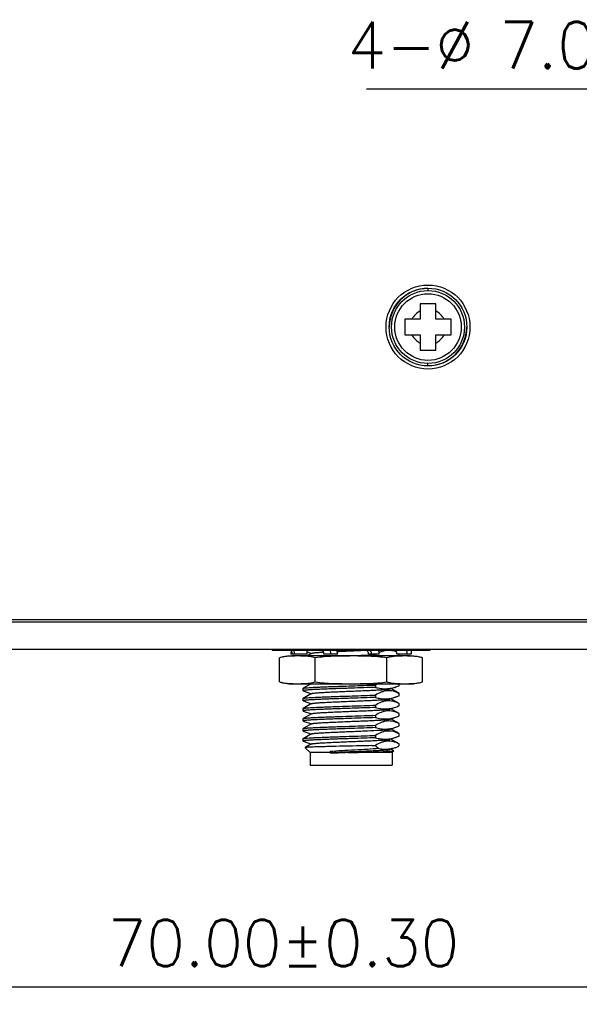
# Model space of a CAD drawing. Header units: millimetres. Extents: x 0 to 776, y 0 to 509.
# Tile 73 of 100: x 572 to 608, y 133 to 197. Entities that reach past the tile are written whole.
import ezdxf

# ---------------------------------------------------------------- set-up
doc = ezdxf.new("R2010")
doc.units = ezdxf.units.MM
for name, color, linetype in [('5', 179, 'Continuous'), ('DM', 4, 'Continuous'), ('INTFCLR_2035467', 179, 'Continuous'), ('SLD-0', 179, 'Continuous')]:
    doc.layers.add(name, color=color, linetype=linetype)
doc.styles.add('SLDTEXTSTYLE0', font='ROMANS', dxfattribs={"width": 0.84})
doc.styles.add('SLDTEXTSTYLE1', font='ROMANS', dxfattribs={"width": 0.97})
doc.dimstyles.new('SLDDIMSTYLE3', dxfattribs={"dimtxt": 3, "dimasz": 3.302, "dimexe": 0, "dimexo": 0.0625, "dimgap": 0.75, "dimtad": 1, "dimrnd": 1e-09, "dimzin": 4, "dimdsep": 46, "dimtxsty": 'SLDTEXTSTYLE0', "dimblk1": 'NONE', "dimblk2": 'NONE', "dimsah": 1, "dimcen": 0, "dimadec": 0, "dimazin": 1, "dimtfac": 1, "dimtmove": 0, "dimatfit": 3, "dimldrblk": 'NONE', "dimfxl": 1, "dimfrac": 2, "dimtolj": 1, "dimtzin": 12, "dimarcsym": 0})
doc.dimstyles.new('SLDDIMSTYLE4', dxfattribs={"dimtxt": 3, "dimasz": 3.302, "dimexe": 0, "dimexo": 0.0625, "dimgap": 0.75, "dimtad": 1, "dimrnd": 1e-09, "dimzin": 12, "dimdsep": 46, "dimtxsty": 'SLDTEXTSTYLE0', "dimblk1": 'NONE', "dimblk2": 'NONE', "dimsah": 1, "dimcen": 0.09, "dimadec": 0, "dimazin": 3, "dimtol": 1, "dimtp": 0.3, "dimtm": 0.3, "dimtfac": 1, "dimtofl": 0, "dimtmove": 0, "dimatfit": 3, "dimldrblk": 'NONE', "dimfxl": 1, "dimfrac": 2, "dimtolj": 1, "dimtzin": 0, "dimarcsym": 0})

# ---------------------------------------------------------------- blocks, each defined once
blk = doc.blocks.new('_D_13')
at = {"layer": 'DM', "color": 7}
for p, q in [((553.836, 180.438), (553.836, 133.959)), ((623.836, 180.438), (623.836, 133.959)), ((556.336, 134.459), (621.336, 134.459))]:
    blk.add_line(p, q, dxfattribs=at)
for points in [[(556.336, 134.876), (556.336, 134.042), (553.836, 134.459)], [(621.336, 134.042), (621.336, 134.876), (623.836, 134.459)]]:
    blk.add_solid(points, dxfattribs=at)
at = {"layer": 'DM', "color": 7, "insert": (577.36, 138.779), "char_height": 3, "attachment_point": 1, "style": 'SLDTEXTSTYLE1'}
blk.add_mtext('70.00±0.30', dxfattribs=at)
blk = doc.blocks.new('_None')
blk = doc.blocks.new('_D_21')
at = {"layer": 'DM', "color": 7}
for p, q in [((594.08, 192.373), (610.623, 192.373)), ((610.623, 192.373), (618.441, 188.565)), ((623.836, 180.938), (623.836, 190.938)), ((618.836, 185.938), (628.836, 185.938))]:
    blk.add_line(p, q, dxfattribs=at)
blk.add_solid([(618.259, 188.191), (618.624, 188.94), (620.689, 187.471)], dxfattribs=at)
at = {"layer": 'DM', "color": 7, "char_height": 3, "attachment_point": 1, "style": 'SLDTEXTSTYLE1'}
for s, insert in [('4-', (592.843, 196.693)), ('%%c', (598.526, 196.693)), ('7.00', (602.643, 196.693))]:
    blk.add_mtext(s, dxfattribs=dict(at, insert=insert))

msp = doc.modelspace()

# ---------------------------------------------------------------- linework, layer by layer
at = {"layer": '5', "color": 7, "linetype": 'Continuous'}
for p, q in [((598.542, 178.51), (597.542, 178.51)), ((597.542, 178.51), (597.542, 177.51)), ((598.542, 177.51), (598.542, 178.51)), ((597.542, 177.51), (596.542, 177.51)), ((596.542, 177.51), (596.542, 176.51)), ((599.542, 177.51), (598.542, 177.51)), ((599.542, 176.51), (599.542, 177.51)), ((596.542, 176.51), (597.542, 176.51)), ((597.542, 176.51), (597.542, 175.51)), ((598.542, 176.51), (599.542, 176.51)), ((598.542, 175.51), (598.542, 176.51)), ((597.542, 175.51), (598.542, 175.51))]:
    msp.add_line(p, q, dxfattribs=at)
msp.add_circle((598.042, 177.01), 2.15, dxfattribs=at)
for start, end in [(115.77146, 154.22854), (25.77146, 64.22854), (205.77146, 244.22854), (295.77146, 334.22854)]:
    msp.add_arc((598.042, 177.01), 1.15, start, end, dxfattribs=at)
at = {"layer": 'INTFCLR_2035467', "color": 7, "linetype": 'Continuous'}
for p, q in [((587.977, 156.167), (587.977, 156.239)), ((598.177, 156.167), (598.177, 156.239)), ((587.977, 156.167), (598.177, 156.167)), ((590.241, 155.917), (589.194, 155.917)), ((592.194, 155.917), (591.326, 155.917)), ((594.89, 155.917), (594.204, 155.917)), ((596.959, 155.917), (596.029, 155.917))]:
    msp.add_line(p, q, dxfattribs=at)
for centre, radius, start, end in [((590.532, 155.934), 1.337, 170.12962, 171.14984), ((594.116, 155.917), 0.775, 359.99515, 18.82468), ((597.348, 155.922), 1.435, 170.63402, 172.03656), ((597.334, 155.924), 1.421, 170.2943, 170.63251)]:
    msp.add_arc(centre, radius, start, end, dxfattribs=at)
for points, knots in [([(589.211, 156.14), (589.208, 156.122), (589.198, 156.048), (589.194, 155.973), (589.194, 155.917)], [0, 0, 0, 0, 0.246377, 1, 1, 1, 1]), ([(589.27, 155.917), (589.27, 155.949), (589.268, 155.995), (589.26, 156.054), (589.252, 156.092), (589.244, 156.119), (589.236, 156.137), (589.228, 156.153), (589.216, 156.167), (589.205, 156.167)], [0, 0, 0, 0, 0.357902, 0.520865, 0.665556, 0.787337, 0.83866, 0.883321, 1, 1, 1, 1]), ([(589.388, 156.167), (589.39, 156.147), (589.397, 156.064), (589.4, 155.98), (589.4, 155.917)], [0, 0, 0, 0, 0.244083, 1, 1, 1, 1]), ([(590.241, 155.917), (590.241, 155.938), (590.239, 156.022), (590.23, 156.106), (590.22, 156.167)], [0, 0, 0, 0, 0.253635, 1, 1, 1, 1]), ([(591.326, 155.917), (591.326, 155.949), (591.315, 156.014), (591.268, 156.096), (591.196, 156.153), (591.138, 156.167), (591.109, 156.167)], [0, 0, 0, 0, 0.26635, 0.5234, 0.766762, 1, 1, 1, 1]), ([(591.722, 156.167), (591.728, 156.147), (591.75, 156.065), (591.759, 155.98), (591.759, 155.917)], [0, 0, 0, 0, 0.248786, 1, 1, 1, 1]), ([(592.194, 155.917), (592.194, 155.938), (592.191, 156.023), (592.173, 156.107), (592.152, 156.167)], [0, 0, 0, 0, 0.250637, 1, 1, 1, 1]), ([(594.204, 155.917), (594.204, 155.942), (594.197, 155.993), (594.165, 156.062), (594.114, 156.118), (594.071, 156.143), (594.048, 156.152)], [0, 0, 0, 0, 0.254502, 0.50643, 0.7547, 1, 1, 1, 1]), ([(594.407, 155.917), (594.407, 155.949), (594.395, 156.015), (594.341, 156.098), (594.261, 156.154), (594.197, 156.167), (594.166, 156.167)], [0, 0, 0, 0, 0.254011, 0.505661, 0.753995, 1, 1, 1, 1]), ([(596.029, 155.917), (596.029, 155.949), (596.024, 156.009), (596.006, 156.08), (595.983, 156.124), (595.963, 156.148), (595.941, 156.163), (595.924, 156.167), (595.916, 156.167)], [0, 0, 0, 0, 0.324375, 0.609333, 0.728662, 0.831115, 0.919356, 1, 1, 1, 1]), ([(596.709, 155.917), (596.709, 155.949), (596.703, 156.01), (596.682, 156.08), (596.655, 156.124), (596.634, 156.148), (596.61, 156.163), (596.592, 156.167), (596.584, 156.167)], [0, 0, 0, 0, 0.318404, 0.601553, 0.722112, 0.826855, 0.917716, 1, 1, 1, 1]), ([(596.938, 156.167), (596.941, 156.147), (596.954, 156.064), (596.959, 155.98), (596.959, 155.917)], [0, 0, 0, 0, 0.245371, 1, 1, 1, 1])]:
    msp.add_open_spline(points, degree=3, knots=knots, dxfattribs=at)
for points in [[(594.048, 156.152), (594.022, 156.162), (593.994, 156.167), (593.966, 156.167)], [(596.938, 156.164), (596.939, 156.165), (596.941, 156.166), (596.942, 156.166)]]:
    msp.add_open_spline(points, degree=3, dxfattribs=at)
at = {"layer": 'SLD-0', "color": 7, "linetype": 'Continuous'}
for p, q in [((598.042, 179.507), (598.042, 179.364)), ((595.534, 177.01), (595.544, 177.01)), ((600.55, 177.01), (600.539, 177.01)), ((598.042, 174.513), (598.042, 174.656)), ((522.344, 158.143), (655.335, 158.143)), ((655.262, 157.966), (522.417, 157.966)), ((524.145, 156.239), (653.533, 156.239)), ((588.458, 154.128), (588.458, 155.668)), ((596.895, 155.798), (589.258, 155.798)), ((589.262, 155.786), (589.258, 155.786)), ((590.017, 155.784), (590, 155.785)), ((590.017, 155.784), (590, 155.785)), ((590.516, 155.959), (590.23, 155.798)), ((590.234, 156.057), (590.516, 155.959)), ((590.533, 155.969), (590.516, 155.959)), ((590.767, 154.128), (590.767, 155.668)), ((593.87, 156.157), (593.967, 156.161)), ((593.967, 156.161), (594.009, 156.163)), ((594.653, 155.869), (594.653, 155.798)), ((595.386, 154.128), (595.386, 155.668)), ((595.899, 156.137), (595.861, 156.158)), ((596.005, 156.077), (595.899, 156.137)), ((596.176, 155.826), (596.176, 155.917)), ((596.229, 155.787), (596.2, 155.786)), ((596.229, 155.787), (596.223, 155.787)), ((596.895, 155.786), (596.891, 155.786)), ((597.695, 154.128), (597.695, 155.668)), ((589.258, 154.01), (589.262, 154.009)), ((589.258, 153.998), (596.895, 153.998)), ((589.886, 154.007), (589.91, 154.008)), ((589.886, 154.007), (589.91, 154.008)), ((589.977, 153.701), (589.982, 153.708)), ((589.977, 153.552), (589.977, 153.701)), ((590.495, 153.998), (589.982, 153.708)), ((589.997, 154.011), (590.016, 154.012)), ((589.997, 154.011), (590.016, 154.011)), ((594.653, 153.919), (594.653, 153.769)), ((595.609, 153.675), (596.022, 153.818)), ((596.154, 154.011), (596.176, 154.01)), ((596.176, 153.876), (596.176, 153.998)), ((596.223, 154.008), (596.24, 154.008)), ((596.223, 154.008), (596.24, 154.008)), ((596.891, 154.009), (596.895, 154.01)), ((589.977, 153.051), (589.982, 153.058)), ((590.533, 153.369), (589.982, 153.058)), ((589.991, 153.542), (590.516, 153.359)), ((594.653, 153.269), (594.653, 153.119)), ((595.609, 153.025), (596.021, 153.168)), ((596.171, 153.383), (595.637, 153.684)), ((596.176, 153.375), (596.169, 153.379)), ((596.176, 153.375), (596.169, 153.379)), ((596.176, 153.226), (596.176, 153.375)), ((589.977, 152.902), (589.977, 153.052)), ((590.533, 152.719), (589.982, 152.408)), ((589.991, 152.892), (590.516, 152.709)), ((594.653, 152.619), (594.653, 152.469)), ((595.609, 152.375), (596.022, 152.518)), ((596.171, 152.733), (595.637, 153.034)), ((596.176, 152.725), (596.169, 152.729)), ((596.176, 152.725), (596.169, 152.729)), ((596.176, 152.576), (596.176, 152.725)), ((589.977, 152.401), (589.982, 152.408)), ((589.977, 152.252), (589.977, 152.402)), ((590.533, 152.069), (589.982, 151.758)), ((589.991, 152.242), (590.516, 152.059)), ((594.653, 151.969), (594.653, 151.819)), ((595.609, 151.725), (596.022, 151.868)), ((596.171, 152.083), (595.637, 152.384)), ((596.176, 152.075), (596.169, 152.079)), ((596.176, 152.075), (596.169, 152.079)), ((596.176, 151.926), (596.176, 152.075)), ((589.977, 151.751), (589.982, 151.758)), ((589.977, 151.602), (589.977, 151.751)), ((590.533, 151.419), (589.982, 151.108)), ((589.991, 151.592), (590.516, 151.409)), ((594.653, 151.319), (594.653, 151.169)), ((595.609, 151.075), (596.021, 151.218)), ((596.171, 151.433), (595.637, 151.734)), ((596.176, 151.425), (596.169, 151.429)), ((596.176, 151.425), (596.169, 151.429)), ((596.176, 151.276), (596.176, 151.425)), ((589.977, 151.102), (589.982, 151.108)), ((589.977, 150.952), (589.977, 151.102)), ((590.533, 150.769), (589.982, 150.458)), ((589.991, 150.942), (590.516, 150.759)), ((594.653, 150.669), (594.653, 150.519)), ((595.609, 150.425), (596.022, 150.568)), ((596.171, 150.783), (595.637, 151.084)), ((596.176, 150.775), (596.169, 150.779)), ((596.176, 150.775), (596.169, 150.779)), ((596.176, 150.626), (596.176, 150.775)), ((589.977, 150.452), (589.982, 150.458)), ((589.977, 150.302), (589.977, 150.452)), ((589.991, 150.292), (590.516, 150.109)), ((590.533, 150.119), (590.111, 149.881)), ((594.407, 150.01), (594.653, 150.019)), ((594.407, 150.01), (594.653, 150.01)), ((594.653, 150.019), (594.653, 150.01)), ((595.609, 149.775), (596.022, 149.918)), ((596.171, 150.133), (595.637, 150.434)), ((596.176, 150.125), (596.169, 150.129)), ((596.176, 150.125), (596.169, 150.129)), ((596.17, 150.003), (596.176, 150.01)), ((596.176, 150.01), (596.176, 150.125)), ((590.427, 149.56), (590.11, 149.877)), ((591.752, 149.56), (590.427, 149.56)), ((590.427, 149.56), (590.427, 148.76)), ((591.718, 149.628), (591.802, 149.57)), ((591.752, 149.56), (591.718, 149.628)), ((591.802, 149.57), (591.752, 149.514)), ((591.752, 149.56), (591.752, 149.514)), ((595.727, 149.56), (592.874, 149.56)), ((595.834, 149.673), (595.637, 149.784)), ((595.727, 149.56), (595.836, 149.669)), ((595.727, 149.56), (595.727, 148.76)), ((590.427, 148.76), (595.727, 148.76))]:
    msp.add_line(p, q, dxfattribs=at)
for radius in [2.708, 2.508, 2.354]:
    msp.add_circle((598.042, 177.01), radius, dxfattribs=at)
for centre, radius, start, end in [((598.042, 177.01), 2.497, 90, 180), ((598.042, 177.01), 2.497, 270, 0), ((589.258, 153.271), 2.527, 90, 108.45977), ((589.711, 148.27), 7.521, 87.80202, 88.6642), ((596.185, 153.369), 2.932, 119.66951, 121.49731), ((596.378, 149.992), 5.797, 91.76129, 93.53298), ((594.718, 159.494), 3.948, 290.57134, 291.68453), ((596.895, 153.271), 2.527, 71.54023, 90), ((589.258, 156.524), 2.527, 251.54023, 270), ((589.717, 161.376), 7.37, 271.50666, 272.18101), ((596.436, 161.364), 7.359, 267.97726, 268.34454), ((596.895, 156.524), 2.527, 270, 288.45977), ((594.85, 153.297), 3.576, 289.13655, 290.72477), ((594.362, 151.854), 2.587, 312.66349, 314.31569)]:
    msp.add_arc(centre, radius, start, end, dxfattribs=at)
for points, knots in [([(589.258, 155.786), (589.191, 155.784), (589.024, 155.776), (588.754, 155.747), (588.555, 155.7), (588.458, 155.668)], [0, 0, 0, 0, 0.247691, 0.62069, 1, 1, 1, 1]), ([(589.887, 155.788), (589.783, 155.791), (589.574, 155.792), (589.366, 155.79), (589.262, 155.786)], [0, 0, 0, 0, 0.499984, 1, 1, 1, 1]), ([(590.767, 155.668), (590.646, 155.708), (590.396, 155.761), (590.142, 155.779), (590.017, 155.784)], [0, 0, 0, 0, 0.503989, 1, 1, 1, 1]), ([(590.533, 155.969), (590.537, 155.971), (590.546, 155.975), (590.571, 155.982), (590.615, 155.989), (590.683, 155.998), (590.77, 156.008), (590.877, 156.017), (591.054, 156.03), (591.195, 156.039), (591.295, 156.044)], [0.0000149, 0.0000149, 0.0000149, 0.0000149, 0.0155069, 0.0374561, 0.1009601, 0.190428, 0.3053491, 0.4450692, 0.6084035, 1, 1, 1, 1]), ([(595.386, 155.668), (595.196, 155.7), (594.812, 155.745), (594.234, 155.777), (593.655, 155.79), (593.077, 155.792), (592.498, 155.79), (591.919, 155.777), (591.341, 155.745), (590.958, 155.7), (590.767, 155.668)], [0, 0, 0, 0, 0.124995, 0.249994, 0.374997, 0.5, 0.625002, 0.750005, 0.875004, 1, 1, 1, 1]), ([(592.174, 156.087), (592.313, 156.093), (592.878, 156.117), (593.443, 156.139), (593.87, 156.157)], [0, 0, 0, 0, 0.244937, 1, 1, 1, 1]), ([(592.594, 155.798), (592.771, 155.804), (593.458, 155.827), (594.145, 155.849), (594.653, 155.869)], [0, 0, 0, 0, 0.258661, 1, 1, 1, 1]), ([(596.013, 156.048), (595.922, 156.084), (595.737, 156.14), (595.447, 156.162), (595.158, 156.112), (594.976, 156.04), (594.886, 155.997)], [0, 0, 0, 0, 0.251779, 0.496459, 0.743182, 1, 1, 1, 1]), ([(596.021, 155.778), (595.915, 155.771), (595.7, 155.751), (595.489, 155.702), (595.386, 155.668)], [0, 0, 0, 0, 0.495832, 1, 1, 1, 1]), ([(596.891, 155.786), (596.781, 155.79), (596.56, 155.792), (596.339, 155.79), (596.229, 155.787)], [0, 0, 0, 0, 0.500009, 1, 1, 1, 1]), ([(597.695, 155.668), (597.63, 155.69), (597.466, 155.734), (597.197, 155.772), (596.996, 155.783), (596.895, 155.786)], [0, 0, 0, 0, 0.254079, 0.628352, 1, 1, 1, 1]), ([(588.458, 154.128), (588.523, 154.106), (588.688, 154.062), (588.956, 154.024), (589.158, 154.013), (589.258, 154.01)], [0, 0, 0, 0, 0.254079, 0.628352, 1, 1, 1, 1]), ([(589.262, 154.009), (589.366, 154.006), (589.574, 154.003), (589.782, 154.005), (589.886, 154.007)], [0, 0, 0, 0, 0.500016, 1, 1, 1, 1]), ([(594.653, 153.769), (594.404, 153.76), (593.886, 153.741), (593.233, 153.719), (592.695, 153.701), (592.297, 153.688), (591.913, 153.674), (591.549, 153.661), (591.211, 153.648), (590.905, 153.634), (590.637, 153.621), (590.439, 153.609), (590.303, 153.6), (590.219, 153.593), (590.147, 153.586), (590.087, 153.58), (590.041, 153.573), (590.007, 153.566), (589.988, 153.561), (589.976, 153.555), (589.976, 153.552)], [0, 0, 0, 0, 0.159762, 0.3317, 0.418534, 0.503961, 0.586512, 0.664732, 0.737299, 0.802979, 0.860579, 0.909169, 0.929828, 0.947925, 0.963371, 0.976122, 0.986146, 0.993421, 0.99796, 1, 1, 1, 1]), ([(589.982, 153.708), (589.988, 153.711), (590.004, 153.716), (590.035, 153.722), (590.078, 153.728), (590.133, 153.735), (590.2, 153.741), (590.313, 153.751), (590.482, 153.762), (590.715, 153.775), (590.987, 153.788), (591.293, 153.801), (591.628, 153.814), (591.987, 153.827), (592.496, 153.845), (593.144, 153.866), (593.909, 153.892), (594.411, 153.91), (594.653, 153.919)], [0, 0, 0, 0, 0.00411, 0.010805, 0.020117, 0.032023, 0.046488, 0.063457, 0.104627, 0.154878, 0.213399, 0.279237, 0.351323, 0.428483, 0.509461, 0.677549, 0.844673, 1, 1, 1, 1]), ([(590.016, 154.011), (590.142, 154.017), (590.396, 154.034), (590.646, 154.087), (590.767, 154.128)], [0, 0, 0, 0, 0.49601, 1, 1, 1, 1]), ([(590.767, 154.128), (590.958, 154.096), (591.341, 154.05), (591.919, 154.018), (592.498, 154.006), (593.077, 154.003), (593.655, 154.006), (594.234, 154.018), (594.812, 154.05), (595.196, 154.096), (595.386, 154.128)], [0, 0, 0, 0, 0.124995, 0.249994, 0.374997, 0.5, 0.625002, 0.750005, 0.875004, 1, 1, 1, 1]), ([(594.653, 153.769), (594.765, 153.738), (594.992, 153.688), (595.339, 153.67), (595.686, 153.714), (595.91, 153.779), (596.022, 153.818)], [0, 0, 0, 0, 0.250872, 0.497917, 0.746147, 1, 1, 1, 1]), ([(595.386, 154.128), (595.449, 154.107), (595.606, 154.064), (595.864, 154.026), (596.057, 154.014), (596.154, 154.011)], [0, 0, 0, 0, 0.254076, 0.628417, 1, 1, 1, 1]), ([(596.24, 154.008), (596.348, 154.005), (596.565, 154.003), (596.783, 154.006), (596.891, 154.009)], [0, 0, 0, 0, 0.499989, 1, 1, 1, 1]), ([(596.895, 154.01), (596.962, 154.012), (597.13, 154.02), (597.399, 154.048), (597.598, 154.095), (597.695, 154.128)], [0, 0, 0, 0, 0.247691, 0.620691, 1, 1, 1, 1]), ([(589.976, 153.552), (589.976, 153.55), (589.982, 153.545), (589.987, 153.543), (589.991, 153.542)], [0, 0, 0, 0, 0.341409, 1, 1, 1, 1]), ([(594.653, 153.119), (594.404, 153.11), (593.886, 153.091), (593.233, 153.069), (592.695, 153.051), (592.297, 153.038), (591.913, 153.024), (591.549, 153.011), (591.211, 152.998), (590.905, 152.984), (590.637, 152.971), (590.439, 152.959), (590.303, 152.95), (590.219, 152.943), (590.147, 152.936), (590.087, 152.93), (590.041, 152.923), (590.007, 152.916), (589.988, 152.911), (589.976, 152.905), (589.976, 152.902)], [0, 0, 0, 0, 0.159772, 0.331707, 0.418545, 0.503965, 0.586513, 0.664746, 0.7373, 0.802976, 0.860597, 0.909167, 0.929818, 0.947922, 0.963388, 0.976141, 0.986154, 0.993416, 0.99795, 1, 1, 1, 1]), ([(589.982, 153.058), (589.988, 153.061), (590.004, 153.066), (590.034, 153.072), (590.077, 153.078), (590.133, 153.085), (590.2, 153.091), (590.313, 153.1), (590.481, 153.112), (590.715, 153.125), (590.987, 153.138), (591.293, 153.151), (591.628, 153.164), (591.987, 153.177), (592.495, 153.195), (593.144, 153.216), (593.909, 153.242), (594.411, 153.26), (594.653, 153.269)], [0, 0, 0, 0, 0.00409, 0.010765, 0.02006, 0.03195, 0.0464, 0.063356, 0.104505, 0.154742, 0.213255, 0.279092, 0.351182, 0.428351, 0.509344, 0.677468, 0.844634, 1, 1, 1, 1]), ([(590.533, 153.369), (590.537, 153.371), (590.546, 153.375), (590.571, 153.382), (590.617, 153.39), (590.686, 153.399), (590.777, 153.408), (590.886, 153.418), (591.015, 153.427), (591.161, 153.436), (591.386, 153.45), (591.702, 153.466), (592.113, 153.484), (592.714, 153.51), (593.327, 153.534), (593.932, 153.559), (594.353, 153.578), (594.73, 153.597), (595.012, 153.613), (595.206, 153.626), (595.325, 153.636), (595.425, 153.645), (595.505, 153.654), (595.564, 153.663), (595.597, 153.67), (595.609, 153.675)], [0, 0, 0, 0, 0.002383, 0.005765, 0.015576, 0.029442, 0.047301, 0.069018, 0.094382, 0.123181, 0.155195, 0.22776, 0.309564, 0.397887, 0.581903, 0.671373, 0.755063, 0.830165, 0.894094, 0.921208, 0.944756, 0.964525, 0.980391, 0.992243, 1, 1, 1, 1]), ([(596.169, 153.379), (596.049, 153.438), (595.861, 153.511), (595.601, 153.553), (595.407, 153.553), (595.213, 153.521), (594.955, 153.438), (594.772, 153.342), (594.653, 153.269)], [0, 0, 0, 0, 0.251786, 0.373071, 0.49327, 0.614637, 0.739053, 1, 1, 1, 1]), ([(594.653, 153.119), (594.765, 153.088), (594.992, 153.038), (595.339, 153.02), (595.686, 153.064), (595.91, 153.129), (596.021, 153.168)], [0, 0, 0, 0, 0.250868, 0.497917, 0.746147, 1, 1, 1, 1]), ([(596.177, 153.376), (596.177, 153.377), (596.176, 153.38), (596.173, 153.381), (596.171, 153.383)], [0, 0, 0, 0, 0.18557, 1, 1, 1, 1]), ([(589.976, 152.902), (589.976, 152.9), (589.982, 152.895), (589.987, 152.893), (589.991, 152.892)], [0, 0, 0, 0, 0.340255, 1, 1, 1, 1]), ([(594.653, 152.469), (594.404, 152.46), (593.751, 152.436), (592.964, 152.41), (592.297, 152.388), (591.913, 152.374), (591.549, 152.361), (591.211, 152.348), (590.905, 152.334), (590.637, 152.321), (590.439, 152.309), (590.303, 152.3), (590.219, 152.293), (590.147, 152.286), (590.087, 152.28), (590.041, 152.273), (590.007, 152.266), (589.988, 152.261), (589.977, 152.255), (589.977, 152.252)], [0, 0, 0, 0, 0.159786, 0.418557, 0.503977, 0.586517, 0.66476, 0.737316, 0.802976, 0.860617, 0.909184, 0.929823, 0.94792, 0.963396, 0.976168, 0.986181, 0.993431, 0.997953, 1, 1, 1, 1]), ([(589.982, 152.408), (589.988, 152.411), (590.004, 152.416), (590.034, 152.422), (590.077, 152.428), (590.133, 152.435), (590.2, 152.441), (590.312, 152.45), (590.481, 152.462), (590.714, 152.475), (590.986, 152.488), (591.292, 152.501), (591.628, 152.514), (591.986, 152.527), (592.495, 152.545), (593.144, 152.566), (593.909, 152.592), (594.411, 152.61), (594.653, 152.619)], [0, 0, 0, 0, 0.004086, 0.010757, 0.020047, 0.031934, 0.046381, 0.063334, 0.104479, 0.154712, 0.213224, 0.27906, 0.351151, 0.428323, 0.509318, 0.677451, 0.844626, 1, 1, 1, 1]), ([(590.533, 152.719), (590.537, 152.721), (590.546, 152.725), (590.571, 152.732), (590.617, 152.74), (590.686, 152.749), (590.777, 152.758), (590.886, 152.768), (591.015, 152.777), (591.16, 152.786), (591.386, 152.8), (591.702, 152.816), (592.113, 152.834), (592.713, 152.86), (593.327, 152.884), (593.932, 152.909), (594.353, 152.928), (594.73, 152.947), (595.011, 152.963), (595.205, 152.976), (595.324, 152.986), (595.424, 152.995), (595.504, 153.004), (595.564, 153.013), (595.597, 153.02), (595.609, 153.025)], [0, 0, 0, 0, 0.002381, 0.005755, 0.015551, 0.029419, 0.047292, 0.068999, 0.094348, 0.123145, 0.155169, 0.227714, 0.309519, 0.397831, 0.581843, 0.671305, 0.75501, 0.830105, 0.89406, 0.92118, 0.944718, 0.9645, 0.980389, 0.992252, 1, 1, 1, 1]), ([(596.169, 152.729), (596.049, 152.788), (595.861, 152.861), (595.601, 152.903), (595.406, 152.903), (595.213, 152.871), (594.955, 152.788), (594.772, 152.692), (594.653, 152.619)], [0, 0, 0, 0, 0.251792, 0.373071, 0.493273, 0.614639, 0.739066, 1, 1, 1, 1]), ([(594.653, 152.469), (594.765, 152.438), (594.992, 152.388), (595.34, 152.37), (595.686, 152.414), (595.91, 152.479), (596.022, 152.518)], [0, 0, 0, 0, 0.250862, 0.497908, 0.746137, 1, 1, 1, 1]), ([(596.177, 152.726), (596.177, 152.727), (596.176, 152.73), (596.173, 152.732), (596.171, 152.733)], [0, 0, 0, 0, 0.1856, 1, 1, 1, 1]), ([(589.977, 152.252), (589.976, 152.25), (589.982, 152.245), (589.987, 152.243), (589.991, 152.242)], [0, 0, 0, 0, 0.340149, 1, 1, 1, 1]), ([(594.653, 151.819), (594.404, 151.81), (593.886, 151.791), (593.233, 151.769), (592.695, 151.751), (592.297, 151.738), (591.913, 151.724), (591.549, 151.711), (591.211, 151.698), (590.905, 151.684), (590.637, 151.671), (590.439, 151.659), (590.303, 151.65), (590.219, 151.643), (590.147, 151.636), (590.087, 151.63), (590.041, 151.623), (590.007, 151.616), (589.988, 151.611), (589.977, 151.605), (589.977, 151.602)], [0, 0, 0, 0, 0.159781, 0.331705, 0.418545, 0.503972, 0.586515, 0.664746, 0.737317, 0.802978, 0.860599, 0.90919, 0.929832, 0.947922, 0.963381, 0.976146, 0.986176, 0.99344, 0.997962, 1, 1, 1, 1]), ([(589.982, 151.758), (589.988, 151.761), (590.004, 151.766), (590.034, 151.772), (590.078, 151.778), (590.133, 151.785), (590.2, 151.791), (590.313, 151.8), (590.481, 151.812), (590.715, 151.825), (590.987, 151.838), (591.293, 151.851), (591.628, 151.864), (591.987, 151.877), (592.495, 151.895), (593.144, 151.916), (593.909, 151.942), (594.411, 151.96), (594.653, 151.969)], [0, 0, 0, 0, 0.004094, 0.010773, 0.02007, 0.031964, 0.046416, 0.063375, 0.104529, 0.154768, 0.213283, 0.27912, 0.351209, 0.428377, 0.509367, 0.677484, 0.844642, 1, 1, 1, 1]), ([(590.533, 152.069), (590.537, 152.071), (590.546, 152.075), (590.571, 152.082), (590.617, 152.09), (590.687, 152.099), (590.777, 152.108), (590.887, 152.118), (591.015, 152.127), (591.161, 152.136), (591.387, 152.15), (591.703, 152.166), (592.114, 152.184), (592.714, 152.21), (593.327, 152.234), (593.932, 152.259), (594.353, 152.278), (594.73, 152.297), (595.012, 152.313), (595.205, 152.326), (595.325, 152.336), (595.425, 152.345), (595.505, 152.354), (595.564, 152.363), (595.597, 152.37), (595.609, 152.375)], [0, 0, 0, 0, 0.002379, 0.005752, 0.015555, 0.029453, 0.047336, 0.06904, 0.094393, 0.123212, 0.155246, 0.227788, 0.309614, 0.397921, 0.581935, 0.671388, 0.755091, 0.830163, 0.894121, 0.921221, 0.944747, 0.964535, 0.980425, 0.992266, 1, 1, 1, 1]), ([(596.169, 152.079), (596.049, 152.138), (595.861, 152.211), (595.601, 152.253), (595.406, 152.252), (595.213, 152.221), (594.955, 152.138), (594.772, 152.042), (594.653, 151.969)], [0, 0, 0, 0, 0.251801, 0.373077, 0.493279, 0.614641, 0.73907, 1, 1, 1, 1]), ([(594.653, 151.819), (594.765, 151.788), (594.992, 151.738), (595.339, 151.72), (595.686, 151.764), (595.91, 151.829), (596.022, 151.868)], [0, 0, 0, 0, 0.250867, 0.497916, 0.74615, 1, 1, 1, 1]), ([(596.177, 152.076), (596.177, 152.077), (596.176, 152.08), (596.173, 152.082), (596.171, 152.083)], [0, 0, 0, 0, 0.185954, 1, 1, 1, 1]), ([(589.977, 151.602), (589.977, 151.6), (589.982, 151.595), (589.987, 151.593), (589.991, 151.592)], [0, 0, 0, 0, 0.341388, 1, 1, 1, 1]), ([(594.653, 151.169), (594.404, 151.16), (593.886, 151.141), (593.233, 151.119), (592.695, 151.101), (592.297, 151.088), (591.913, 151.074), (591.549, 151.061), (591.211, 151.048), (590.905, 151.034), (590.637, 151.021), (590.439, 151.009), (590.303, 151), (590.219, 150.993), (590.147, 150.986), (590.087, 150.98), (590.041, 150.973), (590.007, 150.966), (589.988, 150.961), (589.977, 150.955), (589.977, 150.952)], [0, 0, 0, 0, 0.159781, 0.331705, 0.418545, 0.503972, 0.586514, 0.664746, 0.737317, 0.802978, 0.860599, 0.90919, 0.929832, 0.947921, 0.963381, 0.976146, 0.986176, 0.99344, 0.997962, 1, 1, 1, 1]), ([(589.982, 151.108), (589.988, 151.111), (590.004, 151.116), (590.034, 151.122), (590.077, 151.128), (590.133, 151.135), (590.2, 151.141), (590.313, 151.151), (590.481, 151.162), (590.715, 151.175), (590.986, 151.188), (591.293, 151.201), (591.628, 151.214), (591.987, 151.227), (592.495, 151.245), (593.144, 151.266), (593.909, 151.292), (594.411, 151.31), (594.653, 151.319)], [0, 0, 0, 0, 0.004089, 0.010763, 0.020057, 0.031946, 0.046395, 0.063351, 0.104499, 0.154735, 0.213247, 0.279084, 0.351174, 0.428345, 0.509338, 0.677464, 0.844633, 1, 1, 1, 1]), ([(590.533, 151.419), (590.537, 151.421), (590.546, 151.425), (590.571, 151.432), (590.617, 151.44), (590.686, 151.449), (590.777, 151.458), (590.886, 151.468), (591.015, 151.477), (591.161, 151.486), (591.386, 151.5), (591.702, 151.516), (592.113, 151.534), (592.714, 151.56), (593.327, 151.584), (593.932, 151.61), (594.353, 151.628), (594.73, 151.647), (595.012, 151.663), (595.205, 151.676), (595.325, 151.686), (595.425, 151.695), (595.505, 151.704), (595.564, 151.713), (595.597, 151.72), (595.609, 151.725)], [0, 0, 0, 0, 0.002378, 0.005752, 0.015556, 0.029426, 0.047292, 0.069003, 0.094362, 0.123162, 0.155182, 0.227746, 0.309546, 0.397871, 0.58189, 0.671361, 0.75506, 0.830152, 0.894098, 0.921208, 0.944749, 0.964529, 0.980403, 0.992251, 1, 1, 1, 1]), ([(596.169, 151.429), (596.049, 151.488), (595.861, 151.561), (595.601, 151.603), (595.407, 151.602), (595.213, 151.571), (594.955, 151.488), (594.772, 151.392), (594.653, 151.319)], [0, 0, 0, 0, 0.251778, 0.373065, 0.49327, 0.614643, 0.739064, 1, 1, 1, 1]), ([(594.653, 151.169), (594.765, 151.138), (594.992, 151.088), (595.339, 151.07), (595.686, 151.114), (595.91, 151.179), (596.021, 151.218)], [0, 0, 0, 0, 0.250869, 0.497917, 0.746147, 1, 1, 1, 1]), ([(596.177, 151.426), (596.177, 151.427), (596.176, 151.43), (596.173, 151.431), (596.171, 151.433)], [0, 0, 0, 0, 0.185575, 1, 1, 1, 1]), ([(589.977, 150.952), (589.977, 150.95), (589.982, 150.945), (589.987, 150.943), (589.991, 150.942)], [0, 0, 0, 0, 0.341411, 1, 1, 1, 1]), ([(594.653, 150.519), (594.404, 150.51), (593.886, 150.491), (593.233, 150.469), (592.695, 150.451), (592.297, 150.438), (591.913, 150.424), (591.549, 150.411), (591.211, 150.398), (590.905, 150.384), (590.637, 150.371), (590.439, 150.359), (590.303, 150.35), (590.219, 150.343), (590.147, 150.336), (590.087, 150.33), (590.041, 150.323), (590.007, 150.316), (589.988, 150.311), (589.977, 150.305), (589.977, 150.302)], [0, 0, 0, 0, 0.159781, 0.331705, 0.418545, 0.503972, 0.586514, 0.664746, 0.737317, 0.802977, 0.860598, 0.90919, 0.929832, 0.947921, 0.96338, 0.976145, 0.986175, 0.993439, 0.997962, 1, 1, 1, 1]), ([(589.982, 150.458), (589.988, 150.461), (590.004, 150.466), (590.034, 150.472), (590.077, 150.478), (590.133, 150.485), (590.2, 150.491), (590.312, 150.501), (590.481, 150.512), (590.714, 150.525), (590.986, 150.538), (591.292, 150.551), (591.628, 150.564), (591.986, 150.577), (592.495, 150.595), (593.144, 150.616), (593.909, 150.642), (594.411, 150.66), (594.653, 150.669)], [0, 0, 0, 0, 0.004086, 0.010757, 0.020048, 0.031935, 0.046382, 0.063335, 0.10448, 0.154714, 0.213225, 0.279062, 0.351152, 0.428324, 0.50932, 0.677451, 0.844627, 1, 1, 1, 1]), ([(590.533, 150.769), (590.537, 150.771), (590.546, 150.775), (590.571, 150.782), (590.617, 150.79), (590.686, 150.799), (590.777, 150.808), (590.886, 150.818), (591.015, 150.827), (591.16, 150.836), (591.386, 150.85), (591.702, 150.866), (592.113, 150.884), (592.557, 150.903), (593.019, 150.922), (593.482, 150.941), (594.059, 150.965), (594.588, 150.989), (595.011, 151.013), (595.205, 151.026), (595.324, 151.036), (595.424, 151.045), (595.505, 151.054), (595.564, 151.063), (595.597, 151.07), (595.609, 151.075)], [0, 0, 0, 0, 0.002381, 0.005755, 0.01555, 0.02942, 0.047294, 0.069001, 0.094352, 0.123146, 0.155165, 0.227721, 0.309523, 0.397835, 0.489644, 0.581847, 0.671311, 0.830108, 0.894071, 0.921185, 0.944714, 0.96451, 0.98041, 0.992259, 1, 1, 1, 1]), ([(596.169, 150.779), (596.049, 150.838), (595.861, 150.911), (595.601, 150.953), (595.406, 150.953), (595.213, 150.921), (594.955, 150.838), (594.772, 150.742), (594.653, 150.669)], [0, 0, 0, 0, 0.251793, 0.373071, 0.493272, 0.614637, 0.739063, 1, 1, 1, 1]), ([(594.653, 150.519), (594.765, 150.488), (594.992, 150.438), (595.34, 150.42), (595.686, 150.464), (595.911, 150.529), (596.022, 150.568)], [0, 0, 0, 0, 0.250862, 0.497907, 0.746136, 1, 1, 1, 1]), ([(596.177, 150.777), (596.177, 150.777), (596.176, 150.78), (596.173, 150.782), (596.171, 150.783)], [0, 0, 0, 0, 0.185607, 1, 1, 1, 1]), ([(589.977, 150.302), (589.977, 150.3), (589.982, 150.295), (589.987, 150.293), (589.991, 150.292)], [0, 0, 0, 0, 0.340936, 1, 1, 1, 1]), ([(590.111, 149.881), (590.111, 149.88), (590.109, 149.879), (590.109, 149.877), (590.11, 149.877)], [0, 0, 0, 0, 0.58353, 1, 1, 1, 1]), ([(591.559, 149.946), (591.457, 149.943), (591.264, 149.938), (590.989, 149.93), (590.747, 149.922), (590.54, 149.914), (590.392, 149.907), (590.293, 149.902), (590.235, 149.898), (590.188, 149.894), (590.153, 149.89), (590.128, 149.886), (590.115, 149.883), (590.111, 149.881)], [0, 0, 0, 0, 0.209715, 0.400238, 0.5685, 0.711969, 0.828431, 0.875952, 0.916061, 0.948608, 0.973477, 0.990586, 1, 1, 1, 1]), ([(590.533, 150.119), (590.537, 150.121), (590.546, 150.125), (590.571, 150.132), (590.617, 150.14), (590.687, 150.149), (590.777, 150.158), (590.887, 150.168), (591.069, 150.181), (591.338, 150.197), (591.703, 150.216), (592.114, 150.234), (592.558, 150.253), (593.019, 150.272), (593.483, 150.291), (593.932, 150.309), (594.353, 150.328), (594.73, 150.347), (595.012, 150.363), (595.205, 150.376), (595.325, 150.386), (595.425, 150.395), (595.505, 150.404), (595.564, 150.413), (595.597, 150.42), (595.609, 150.425)], [0, 0, 0, 0, 0.002392, 0.005782, 0.015595, 0.029467, 0.047345, 0.069069, 0.094431, 0.155262, 0.227814, 0.309636, 0.397941, 0.489751, 0.581949, 0.671403, 0.755099, 0.830171, 0.894129, 0.921223, 0.944748, 0.964536, 0.980423, 0.992265, 1, 1, 1, 1]), ([(594.407, 150.01), (594.172, 150.004), (593.222, 149.983), (592.273, 149.964), (591.559, 149.946)], [0, 0, 0, 0, 0.248084, 1, 1, 1, 1]), ([(596.169, 150.129), (596.108, 150.159), (595.985, 150.213), (595.794, 150.272), (595.601, 150.303), (595.406, 150.302), (595.213, 150.271), (594.955, 150.188), (594.772, 150.092), (594.653, 150.019)], [0, 0, 0, 0, 0.127964, 0.252102, 0.373331, 0.493485, 0.6148, 0.739181, 1, 1, 1, 1]), ([(594.653, 150.01), (594.671, 149.992), (594.743, 149.924), (594.818, 149.86), (594.877, 149.816)], [0, 0, 0, 0, 0.257047, 1, 1, 1, 1]), ([(594.877, 149.816), (594.972, 149.798), (595.163, 149.774), (595.453, 149.781), (595.741, 149.83), (595.929, 149.886), (596.022, 149.918)], [0, 0, 0, 0, 0.248486, 0.49563, 0.745242, 1, 1, 1, 1]), ([(596.177, 150.127), (596.177, 150.127), (596.176, 150.13), (596.173, 150.132), (596.171, 150.133)], [0, 0, 0, 0, 0.185984, 1, 1, 1, 1]), ([(594.877, 149.816), (594.628, 149.8), (593.829, 149.752), (592.775, 149.695), (591.971, 149.646), (591.718, 149.628)], [0, 0, 0, 0, 0.236191, 0.759256, 1, 1, 1, 1]), ([(592.874, 149.56), (592.776, 149.556), (592.582, 149.548), (592.342, 149.539), (592.154, 149.531), (592.039, 149.526), (591.949, 149.522), (591.882, 149.519), (591.827, 149.517), (591.784, 149.515), (591.762, 149.514), (591.752, 149.514)], [0, 0, 0, 0, 0.261429, 0.517343, 0.642233, 0.76456, 0.824643, 0.883941, 0.942408, 0.971315, 1, 1, 1, 1]), ([(591.802, 149.57), (591.848, 149.572), (591.942, 149.576), (592.085, 149.583), (592.232, 149.589), (592.433, 149.598), (592.69, 149.609), (593.106, 149.625), (593.617, 149.646), (594.114, 149.667), (594.485, 149.685), (594.735, 149.697), (594.959, 149.71), (595.154, 149.722), (595.318, 149.735), (595.447, 149.747), (595.533, 149.758), (595.583, 149.767), (595.602, 149.772), (595.609, 149.775)], [0, 0, 0, 0, 0.03637, 0.073964, 0.11254, 0.151951, 0.232687, 0.314981, 0.4792, 0.634651, 0.706091, 0.771869, 0.831019, 0.8826, 0.925844, 0.960125, 0.984943, 0.993695, 1, 1, 1, 1]), ([(592.874, 149.56), (593.316, 149.571), (593.953, 149.586), (594.75, 149.609), (595.104, 149.621), (595.263, 149.627)], [0, 0, 0, 0, 0.555627, 0.799578, 1, 1, 1, 1]), ([(595.263, 149.627), (595.324, 149.639), (595.447, 149.655), (595.572, 149.651), (595.633, 149.645)], [0, 0, 0, 0, 0.501384, 1, 1, 1, 1]), ([(595.263, 149.627), (595.324, 149.613), (595.45, 149.602), (595.573, 149.626), (595.633, 149.645)], [0, 0, 0, 0, 0.497563, 1, 1, 1, 1]), ([(595.633, 149.645), (595.661, 149.647), (595.7, 149.649), (595.748, 149.654), (595.777, 149.657), (595.799, 149.659), (595.817, 149.662), (595.828, 149.665), (595.834, 149.667), (595.836, 149.669), (595.836, 149.669), (595.836, 149.669), (595.836, 149.669)], [0, 0, 0, 0, 0.409597, 0.575013, 0.713712, 0.825435, 0.910151, 0.968031, 1, 1, 1, 1.000064, 1.000064, 1.000064, 1.000064]), ([(595.836, 149.669), (595.836, 149.669), (595.837, 149.672), (595.835, 149.673), (595.834, 149.673)], [0.002361, 0.002361, 0.002361, 0.002361, 0.4162015, 1, 1, 1, 1])]:
    msp.add_open_spline(points, degree=3, knots=knots, dxfattribs=at)
for points in [[(594.79, 153.998), (594.743, 153.973), (594.698, 153.947), (594.653, 153.919)], [(596.022, 153.818), (596.074, 153.836), (596.125, 153.855), (596.176, 153.876)], [(596.021, 153.168), (596.074, 153.186), (596.125, 153.205), (596.176, 153.226)], [(596.022, 152.518), (596.074, 152.536), (596.125, 152.555), (596.176, 152.576)], [(596.022, 151.868), (596.074, 151.886), (596.125, 151.905), (596.176, 151.926)], [(596.021, 151.218), (596.074, 151.236), (596.125, 151.255), (596.176, 151.276)], [(596.022, 150.568), (596.074, 150.586), (596.125, 150.605), (596.176, 150.626)]]:
    msp.add_open_spline(points, degree=3, dxfattribs=at)

# ---------------------------------------------------------------- dimensions: what is measured, and where the dimension line sits
at = {"layer": 'DM', "color": 7}
dim = msp.add_diameter_dim_2p(p1=(6.708, 1.999), p2=(0, 0), text='4-<>', dimstyle='SLDDIMSTYLE3', dxfattribs=at)
dim.commit()
dim.dimension.update_dxf_attribs({"geometry": '_D_21', "text_midpoint": (610.623, 192.373), "dimtype": 163})
dim = msp.add_linear_dim(base=(553.836, 136.959), p1=(623.836, 180.938), p2=(553.836, 180.938), dimstyle='SLDDIMSTYLE4', dxfattribs=at)
dim.commit()
dim.dimension.update_dxf_attribs({"geometry": '_D_13', "text_midpoint": (588.836, 136.959), "dimtype": 160})

doc.saveas('drawing.dxf')
